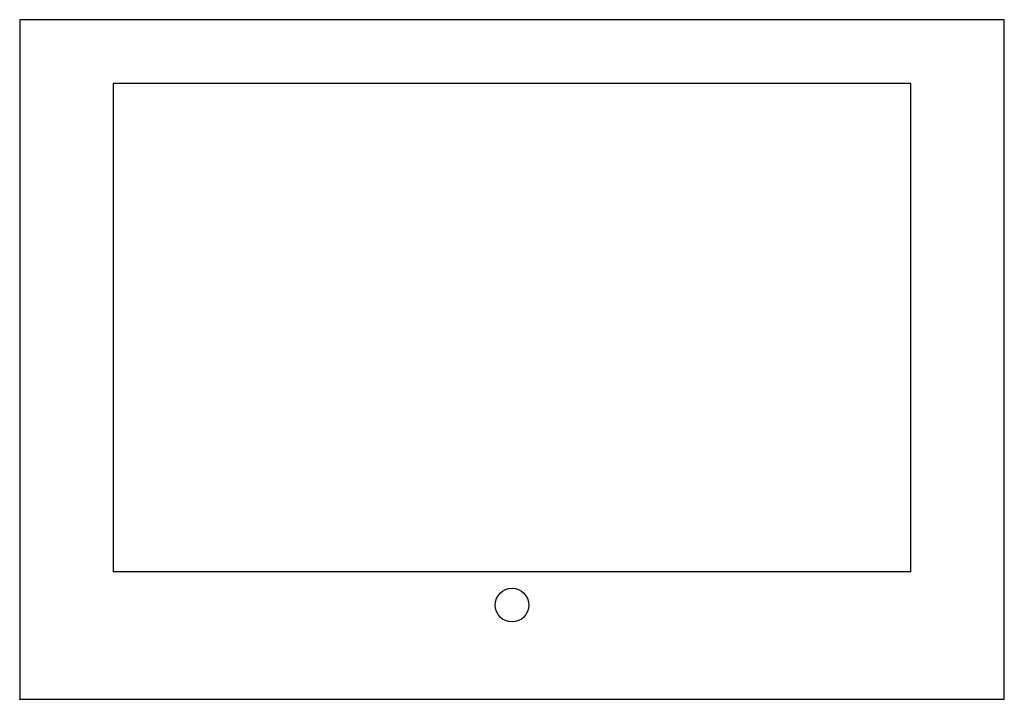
# Model space of a CAD drawing. Header units: centimetres. Extents: x 0 to 29.2, y 0 to 20.2.
import ezdxf

# ---------------------------------------------------------------- set-up
doc = ezdxf.new("R2010")
doc.units = ezdxf.units.CM
doc.header["$MEASUREMENT"] = 0
doc.layers.add('display_cover v2_Sketch1', color=7, linetype='Continuous')

msp = doc.modelspace()

# ---------------------------------------------------------------- linework, layer by layer
at = {"layer": 'display_cover v2_Sketch1'}
for p, q in [((0, 20.2), (0, 0)), ((29.25, 20.2), (0, 20.2)), ((29.25, 0), (29.25, 20.2)), ((26.475, 18.3), (2.775, 18.3)), ((2.775, 18.3), (2.775, 3.8)), ((26.475, 3.8), (26.475, 18.3)), ((2.775, 3.8), (26.475, 3.8)), ((0, 0), (29.25, 0)), ((0, 0), (14.625, 0))]:
    msp.add_line(p, q, dxfattribs=at)
msp.add_circle((14.625, 2.8), 0.5, dxfattribs=at)
msp.add_point((0, 0), dxfattribs=at)

doc.saveas('drawing.dxf')
